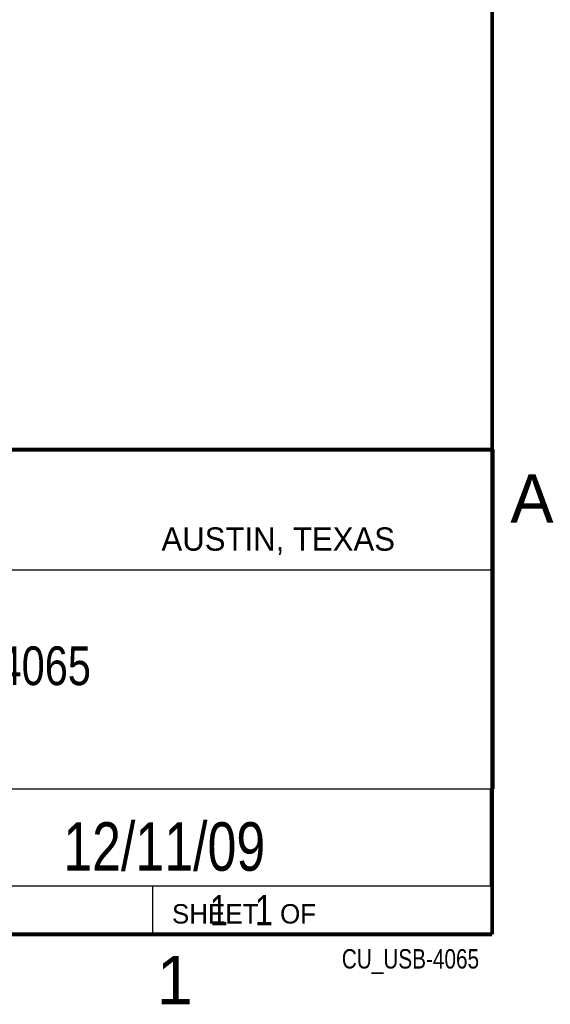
# Model space of a CAD drawing. Header units: inches. Extents: x 0 to 34, y 0 to 22.
# Tile 35 of 41: x 31.1 to 33.8, y 0.1 to 5.2. Entities that reach past the tile are written whole.
import ezdxf
from ezdxf.enums import TextEntityAlignment as Align

# ---------------------------------------------------------------- set-up
doc = ezdxf.new("R2010")
doc.units = ezdxf.units.IN
doc.header["$LTSCALE"] = 1.87
doc.header["$MEASUREMENT"] = 0
doc.layers.get('0').update_dxf_attribs({"linetype": 'CONTINUOUS'})
doc.styles.get("Standard").update_dxf_attribs({"font": 'txt', "width": 0.8})

msp = doc.modelspace()

# ---------------------------------------------------------------- linework, layer by layer
at = {"color": 2, "linetype": 'CONTINUOUS'}
for p, q in [((28.3793, 3.0003), (33.5093, 3.0003)), ((33.5093, 3.0003), (33.5093, 1.2503)), ((28.7231, 2.38), (33.5, 2.38)), ((28.3793, 1.2503), (33.5093, 1.2503)), ((30.13, 1.2499), (33.49, 1.2499)), ((33.49, 1.2499), (33.49, 0.7499)), ((28.38, 0.75), (33.5, 0.75)), ((30.13, 0.7499), (33.49, 0.7499)), ((31.75, 0.75), (33.5, 0.75)), ((31.75, 0.75), (31.75, 0.5)), ((33.5, 0.75), (33.5, 0.5)), ((31.75, 0.5), (33.5, 0.5)), ((32.4953, 0.5017), (33.4953, 0.5017)), ((32.4953, 0.5017), (32.4953, 0.5012)), ((32.4953, 0.5012), (33.4953, 0.5012)), ((33.4953, 0.5017), (33.4953, 0.5012))]:
    msp.add_line(p, q, dxfattribs=at)
at = {"color": 7, "linetype": 'CONTINUOUS', "const_width": 0.02}
for points in [[(33.5, 0.5), (33.5, 21.5)], [(25.58, 3), (33.5, 3)], [(0.5, 0.5), (33.5, 0.5)]]:
    msp.add_lwpolyline(points, dxfattribs=at)

# ---------------------------------------------------------------- texts
at = {"color": 2, "linetype": 'CONTINUOUS'}
for s, height, p in [('A', 0.25, (33.5939, 2.6228)), ('AUSTIN, TEXAS', 0.12, (31.7957, 2.479)), ('SHEET   OF', 0.1, (31.8499, 0.5557)), ('1', 0.25, (31.7706, 0.139))]:
    msp.add_text(s, height=height, dxfattribs=at).set_placement(p)
at = {"color": 7, "linetype": 'CONTINUOUS', "width": 0.8}
msp.add_text('12/11/09', height=0.25, dxfattribs=at).set_placement((31.81, 0.828), align=Align.CENTER)
at = {"color": 2, "linetype": 'CONTINUOUS', "width": 0.8}
msp.add_text('CU_USB-4065', height=0.1, dxfattribs=at).set_placement((33.4328, 0.3236), align=Align.RIGHT)
at = {"color": 7, "linetype": 'CONTINUOUS'}
for s, insert, char_height, width, attachment_point in [('USB 4065\\P ', (30.9443, 1.9853), 0.2, 1.28, 2), ('     1   1', (31.8125, 0.7031), 0.15625, 1.25, 1)]:
    msp.add_mtext(s, dxfattribs=dict(at, insert=insert, char_height=char_height, width=width, attachment_point=attachment_point))

doc.saveas('drawing.dxf')
